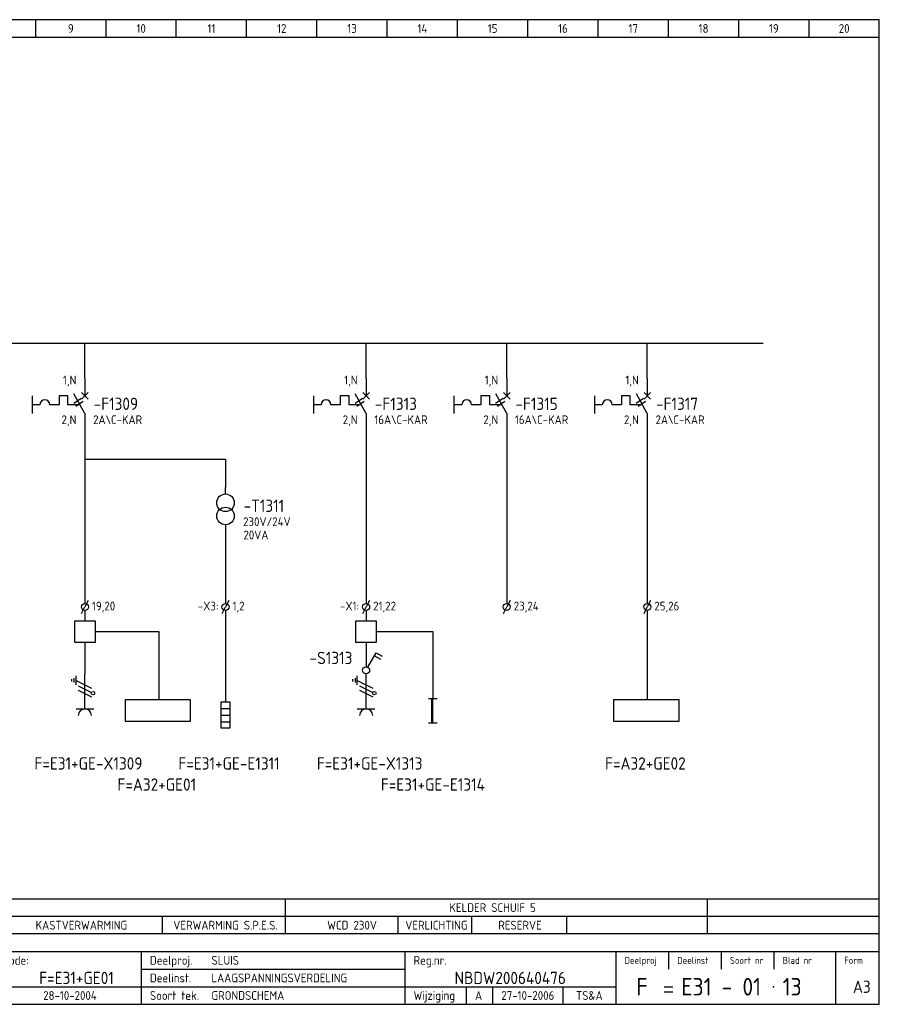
# Model space of a CAD drawing. Extents: x 10 to 410, y 10 to 290.
# Tile 2 of 2: x 165 to 410, y 10 to 290. Entities that reach past the tile are written whole.
import ezdxf
from ezdxf.enums import TextEntityAlignment as Align

# ---------------------------------------------------------------- set-up
doc = ezdxf.new("R2010")
doc.units = 0
doc.header["$LTSCALE"] = 10
doc.header["$MEASUREMENT"] = 0
doc.layers.get('0').update_dxf_attribs({"linetype": 'CONTINUOUS'})
for name, color, linetype in [('0-25', 7, 'CONTINUOUS'), ('0-35', 2, 'CONTINUOUS'), ('0-50', 3, 'CONTINUOUS'), ('B-25', 7, 'CONTINUOUS'), ('B-35', 2, 'CONTINUOUS'), ('S-25', 7, 'CONTINUOUS'), ('S-70', 5, 'CONTINUOUS')]:
    doc.layers.add(name, color=color, linetype=linetype)
doc.styles.add('ISO', font='iso.shx')
doc.styles.get("Standard").update_dxf_attribs({"font": 'iso.shx'})

# ---------------------------------------------------------------- blocks, each defined once
blk = doc.blocks.new('0033')
at = {"layer": 'S-25'}
for p in [(-0.94, -1.88), (0.94, 1.88)]:
    blk.add_line(p, (0, 0), dxfattribs=at)
blk.add_circle((0, 0), 1, dxfattribs=at)
at = {"layer": 'B-25'}
blk.add_attdef('KT', text='', height=2.5, dxfattribs=at).set_placement((-2, -1), align=Align.RIGHT)
blk.add_attdef('KN1', (2, -1.01), '', height=2.5, dxfattribs=at)
blk = doc.blocks.new('0002')
at = {"layer": 'S-25'}
for p, q in [((0, 0), (0, -5)), ((-15, -5), (-15, -10)), ((-7.35, -5), (-7.35, -7.5)), ((-4.85, -5), (-7.35, -5)), ((-4.85, -7.5), (-4.85, -5)), ((0, -10), (-3.12, -4.38)), ((0.94, -4.06), (-0.94, -5.94)), ((-0.94, -4.06), (0.94, -5.94)), ((-12.8, -7.5), (-15, -7.5)), ((-7.35, -7.5), (-10, -7.5)), ((-1.39, -7.5), (-4.85, -7.5)), ((0, -10), (0, -15))]:
    blk.add_line(p, q, dxfattribs=at)
blk.add_arc((-11.4, -7.5), 1.4, 0, 180, dxfattribs=at)
at = {"layer": 'B-25'}
for tag, p in [('KN1', (-2.43, -1.73)), ('KN2', (-2.43, -13.01))]:
    blk.add_attdef(tag, text='', height=2.5, dxfattribs=at).set_placement(p, align=Align.RIGHT)
blk.add_attdef('OM1', (5.91, -13.01), '', height=2.5, dxfattribs=at)
at = {"layer": 'B-35'}
blk.add_attdef('KT', (6.05, -8.99), '', height=3.5, dxfattribs=at)
blk = doc.blocks.new('A$C3EC53E95')
at = {"layer": 'S-25'}
for p, q in [((2.5, 10.62), (2.5, 12.5)), ((2.5, 1.87), (2.5, 0))]:
    blk.add_line(p, q, dxfattribs=at)
for centre in [(2.5, 8.12), (2.5, 4.37)]:
    blk.add_circle(centre, 2.5, dxfattribs=at)
at = {"layer": 'B-25'}
blk.add_attdef('OM1', (7.5, 1.49), '', height=2.5, dxfattribs=at)
at = {"layer": 'B-35'}
blk.add_attdef('KT', (7.64, 5.51), '', height=3.5, dxfattribs=at)
blk = doc.blocks.new('040112C')
at = {"layer": '0-25'}
for p, q in [((-1.25, -7.5), (-1.25, 0)), ((-1.25, 0), (1.25, 0)), ((1.25, 0), (1.25, -7.5)), ((-1.25, -1.875), (1.25, -1.875)), ((-1.25, -3.75), (1.25, -3.75)), ((-1.25, -5.625), (1.25, -5.625)), ((1.25, -7.5), (-1.25, -7.5))]:
    blk.add_line(p, q, dxfattribs=at)
at = {"layer": '0-25', "style": 'ISO'}
blk.add_attdef('OM1', (3, -8), '', height=2.5, dxfattribs=at)
at = {"layer": '0-35', "style": 'ISO'}
blk.add_attdef('KT', (3, -4), '', height=3.5, dxfattribs=at)
blk = doc.blocks.new('KADERA3')
at = {"layer": '0-25'}
for p, q in [((170, 285), (170, 290)), ((190, 285), (190, 290)), ((210, 285), (210, 290)), ((230, 285), (230, 290)), ((250, 285), (250, 290)), ((270, 285), (270, 290)), ((290, 285), (290, 290)), ((310, 285), (310, 290)), ((330, 285), (330, 290)), ((350, 285), (350, 290)), ((370, 285), (370, 290)), ((390, 285), (390, 290)), ((10, 285), (410, 285)), ((410, 35), (10, 35)), ((410, 30), (10, 30)), ((350, 25), (350, 20)), ((365, 25), (365, 20)), ((380, 25), (380, 20)), ((200, 20), (275, 20)), ((150, 15), (335, 15)), ((292.5, 15), (292.5, 10)), ((300, 15), (300, 10)), ((320, 15), (320, 10))]:
    blk.add_line(p, q, dxfattribs=at)
at = {"layer": '0-35'}
for p, q in [((200, 25), (200, 10)), ((275, 25), (275, 10)), ((335, 25), (335, 10)), ((397.5, 25), (397.5, 10))]:
    blk.add_line(p, q, dxfattribs=at)
at = {"layer": '0-50'}
for p, q in [((10, 25), (410, 25)), ((348.75, 15), (351.25, 15)), ((348.75, 13.5), (351.25, 13.5))]:
    blk.add_line(p, q, dxfattribs=at)
blk.add_lwpolyline([(10, 10), (410, 10), (410, 290), (10, 290)], close=True, dxfattribs=at)
at = {"layer": '0-50', "const_width": 0.25}
blk.add_lwpolyline([(379.75, 15, 1), (380, 15, 1)], format="xyb", close=True, dxfattribs=at)
at = {"layer": '0-25', "style": 'ISO'}
for s, height, p in [('Plaatscode:', 2.5, (152.5, 22.5)), ('Deelproj.', 2.5, (202.5, 22.5)), ('Reg.nr.', 2.5, (277.5, 22.5)), ('Deelproj', 2, (337.5, 22.5)), ('Deelinst', 2, (352.5, 22.5)), ('Soort nr', 2, (367.5, 22.5)), ('Blad nr', 2, (382.5, 22.5)), ('Form', 2, (400, 22.5)), ('Deelinst.', 2.5, (202.5, 17.5)), ('Soort tek.', 2.5, (202.5, 12.5)), ('Wijziging', 2.5, (277.5, 12.5))]:
    blk.add_text(s, height=height, dxfattribs=at).set_placement(p, align=Align.MIDDLE_LEFT)
for tag, p in [('STR1', (20, 287.5)), ('STR2', (40, 287.5)), ('STR3', (60, 287.5)), ('STR4', (80, 287.5)), ('STR5', (100, 287.5)), ('STR6', (120, 287.5)), ('STR7', (140, 287.5)), ('STR8', (160, 287.5)), ('STR9', (180, 287.5)), ('STR10', (200, 287.5)), ('STR11', (220, 287.5)), ('STR12', (240, 287.5)), ('STR13', (260, 287.5)), ('STR14', (280, 287.5)), ('STR15', (300, 287.5)), ('STR16', (320, 287.5)), ('STR17', (340, 287.5)), ('STR18', (360, 287.5)), ('STR19', (380, 287.5)), ('STR20', (400, 287.5)), ('W', (180, 12.5)), ('Z', (310, 12.5)), ('Y', (327.5, 12.5))]:
    blk.add_attdef(tag, text='', height=2.5, dxfattribs=at).set_placement(p, align=Align.MIDDLE)
for tag, p in [('N', (220, 22.5)), ('B', (92.5, 17.5)), ('P', (220, 17.5)), ('C', (92.5, 12.5)), ('U', (220, 12.5)), ('REV', (295, 12.5))]:
    blk.add_attdef(tag, text='', height=2.5, dxfattribs=at).set_placement(p, align=Align.MIDDLE_LEFT)
at = {"layer": '0-35', "style": 'ISO'}
blk.add_attdef('RNR', text='', height=3.5, dxfattribs=at).set_placement((305, 17.5), align=Align.MIDDLE)
for tag, p in [('X', (178.5, 17.5)), ('FORM', (402.5, 15))]:
    blk.add_attdef(tag, text='', height=3.5, dxfattribs=at).set_placement(p, align=Align.MIDDLE_LEFT)
at = {"layer": '0-50', "style": 'ISO'}
for tag, p in [('M', (342.5, 15)), ('O', (365, 15))]:
    blk.add_attdef(tag, text='', height=5, dxfattribs=at).set_placement(p, align=Align.MIDDLE)
blk.add_attdef('Q', text='', height=5, dxfattribs=at).set_placement((382.5, 15), align=Align.MIDDLE_LEFT)
blk = doc.blocks.new('WCD')
at = {"layer": '0-25'}
for p, q in [((0, -10), (0, 0)), ((-3.75, -2.19), (-3.75, -1.56)), ((-3.12, -1.25), (-3.12, -2.5)), ((-2.5, -3.12), (-2.5, -0.62)), ((-2.5, -1.88), (1.88, -4.06)), ((-1.88, -3.44), (1.88, -5.31)), ((-1.88, -4.69), (1.88, -6.56)), ((-2.5, -10), (2.5, -10))]:
    blk.add_line(p, q, dxfattribs=at)
blk.add_circle((2.32, -5.54), 0.5, dxfattribs=at)
blk.add_arc((0, -11.88), 1.88, 0, 180, dxfattribs=at)
at = {"layer": '0-25', "style": 'ISO'}
blk.add_attdef('GR', (5, -15), '', height=2.5, dxfattribs=at)
at = {"layer": '0-35', "style": 'ISO'}
blk.add_attdef('KT', (5, -11), '', height=3.5, dxfattribs=at)

msp = doc.modelspace()

# ---------------------------------------------------------------- linework, layer by layer
for points in [[(181, 113), (187, 113), (187, 119), (181, 119)], [(261, 113), (267, 113), (267, 119), (261, 119)], [(195.41, 90.56), (214.08, 90.56), (214.08, 96.56), (195.41, 96.56)], [(334.41, 90.56), (353.08, 90.56), (353.08, 96.56), (334.41, 96.56)]]:
    msp.add_lwpolyline(points, close=True)
at = {"layer": '0-25'}
for p, q in [((10, 40), (410, 40)), ((241, 40), (241, 30)), ((361, 40), (361, 30)), ((206, 35), (206, 30)), ((273, 35), (273, 30)), ((294, 35), (294, 30)), ((321, 35), (321, 30))]:
    msp.add_line(p, q, dxfattribs=at)
at = {"layer": 'S-25'}
for p, q in [((184, 188), (184, 198)), ((264, 188), (264, 198)), ((304, 188), (304, 198)), ((344, 188), (344, 198)), ((180.85, 180.99), (182.96, 182.33)), ((260.85, 180.99), (262.96, 182.33)), ((300.85, 180.99), (302.96, 182.33)), ((340.85, 180.99), (342.96, 182.33)), ((181.38, 180.14), (183.49, 181.48)), ((261.38, 180.14), (263.49, 181.48)), ((301.38, 180.14), (303.49, 181.48)), ((341.38, 180.14), (343.49, 181.48)), ((184, 173), (184, 124)), ((264, 173), (264, 124)), ((304, 173), (304, 124)), ((344, 173), (344, 124)), ((184, 165), (224, 165)), ((224, 165), (224, 157)), ((224, 145), (224, 124)), ((184, 122), (184, 119)), ((224, 122), (224, 96)), ((264, 122), (264, 119)), ((344, 122), (344, 96.56)), ((187, 116), (205, 116)), ((205, 116), (205, 96.56)), ((267, 116), (283, 116)), ((283, 116), (283, 97)), ((184, 113), (184, 104)), ((264, 113), (264, 106)), ((266.38, 109.13), (268.11, 108.13)), ((281.75, 97), (284.25, 97)), ((282.69, 90), (282.69, 97)), ((283, 90), (283, 97)), ((281.75, 90), (284.25, 90))]:
    msp.add_line(p, q, dxfattribs=at)
msp.add_lwpolyline([(264.5, 105.87), (266.88, 109.99), (268.61, 108.99)], dxfattribs=at)
msp.add_circle((264, 105), 1, dxfattribs=at)
at = {"layer": 'S-70'}
msp.add_line((64, 198), (377, 198), dxfattribs=at)

# ---------------------------------------------------------------- block references
at = {"layer": '0-25'}
for name, p in [('WCD', (184, 104)), ('WCD', (264, 104)), ('040112C', (224, 96))]:
    msp.add_blockref(name, p, dxfattribs=at)
at = {"layer": 'S-25'}
ref = msp.add_blockref('KADERA3', (0, 0), dxfattribs=at)
ref.add_attrib('N', 'SLUIS', dxfattribs={"layer": '0-25', "height": 2.5, "style": 'ISO'}).set_placement((220, 22.5), align=Align.MIDDLE_LEFT)
ref.add_attrib('P', 'LAAGSPANNINGSVERDELING', dxfattribs={"layer": '0-25', "height": 2.5, "style": 'ISO'}).set_placement((220, 17.5), align=Align.MIDDLE_LEFT)
ref.add_attrib('U', 'GRONDSCHEMA', dxfattribs={"layer": '0-25', "height": 2.5, "style": 'ISO'}).set_placement((220, 12.5), align=Align.MIDDLE_LEFT)
ref.add_attrib('M', 'F', dxfattribs={"layer": '0-50', "height": 5, "style": 'ISO'}).set_placement((342.5, 15), align=Align.MIDDLE)
ref.add_attrib('O', 'E31 - 01', dxfattribs={"layer": '0-50', "height": 5, "style": 'ISO'}).set_placement((365, 15), align=Align.MIDDLE)
ref.add_attrib('Q', '13', dxfattribs={"layer": '0-50', "height": 5, "style": 'ISO'}).set_placement((382.5, 15), align=Align.MIDDLE_LEFT)
ref.add_attrib('X', 'F=E31+GE01', dxfattribs={"layer": '0-35', "height": 3.5, "style": 'ISO'}).set_placement((171, 17.5), align=Align.MIDDLE_LEFT)
ref.add_attrib('RNR', 'NBDW200640476', dxfattribs={"layer": '0-35', "height": 3.5, "style": 'ISO'}).set_placement((305, 17.5), align=Align.MIDDLE)
ref.add_attrib('W', '28-10-2004', dxfattribs={"layer": '0-25', "height": 2.5, "style": 'ISO'}).set_placement((179.75, 12.5), align=Align.MIDDLE)
ref.add_attrib('FORM', 'A3', dxfattribs={"layer": '0-35', "height": 3.5, "style": 'ISO'}).set_placement((402.5, 15), align=Align.MIDDLE_LEFT)
ref.add_attrib('REV', 'A', dxfattribs={"layer": '0-25', "height": 2.5, "style": 'ISO'}).set_placement((295, 12.5), align=Align.MIDDLE_LEFT)
ref.add_attrib('Z', '27-10-2006', dxfattribs={"layer": '0-25', "height": 2.5, "style": 'ISO'}).set_placement((310, 12.5), align=Align.MIDDLE)
ref.add_attrib('Y', 'TS&A', dxfattribs={"layer": '0-25', "height": 2.5, "style": 'ISO'}).set_placement((327.5, 12.5), align=Align.MIDDLE)
ref.add_attrib('STR9', '9', dxfattribs={"layer": '0-25', "height": 2.5, "style": 'ISO'}).set_placement((180, 287.5), align=Align.MIDDLE)
ref.add_attrib('STR10', '10', dxfattribs={"layer": '0-25', "height": 2.5, "style": 'ISO'}).set_placement((200, 287.5), align=Align.MIDDLE)
ref.add_attrib('STR11', '11', dxfattribs={"layer": '0-25', "height": 2.5, "style": 'ISO'}).set_placement((220, 287.5), align=Align.MIDDLE)
ref.add_attrib('STR12', '12', dxfattribs={"layer": '0-25', "height": 2.5, "style": 'ISO'}).set_placement((240, 287.5), align=Align.MIDDLE)
ref.add_attrib('STR13', '13', dxfattribs={"layer": '0-25', "height": 2.5, "style": 'ISO'}).set_placement((260, 287.5), align=Align.MIDDLE)
ref.add_attrib('STR14', '14', dxfattribs={"layer": '0-25', "height": 2.5, "style": 'ISO'}).set_placement((280, 287.5), align=Align.MIDDLE)
ref.add_attrib('STR15', '15', dxfattribs={"layer": '0-25', "height": 2.5, "style": 'ISO'}).set_placement((300, 287.5), align=Align.MIDDLE)
ref.add_attrib('STR16', '16', dxfattribs={"layer": '0-25', "height": 2.5, "style": 'ISO'}).set_placement((320, 287.5), align=Align.MIDDLE)
ref.add_attrib('STR17', '17', dxfattribs={"layer": '0-25', "height": 2.5, "style": 'ISO'}).set_placement((340, 287.5), align=Align.MIDDLE)
ref.add_attrib('STR18', '18', dxfattribs={"layer": '0-25', "height": 2.5, "style": 'ISO'}).set_placement((360, 287.5), align=Align.MIDDLE)
ref.add_attrib('STR19', '19', dxfattribs={"layer": '0-25', "height": 2.5, "style": 'ISO'}).set_placement((380, 287.5), align=Align.MIDDLE)
ref.add_attrib('STR20', '20', dxfattribs={"layer": '0-25', "height": 2.5, "style": 'ISO'}).set_placement((400, 287.5), align=Align.MIDDLE)
ref = msp.add_blockref('0002', (184, 188), dxfattribs=at)
ref.add_attrib('OM1', '2A\\C-KAR', (186.34, 174.99), dxfattribs={"layer": 'B-25', "height": 2.5})
ref.add_attrib('KT', '-F1309', (186.48, 179.01), dxfattribs={"layer": 'B-35', "height": 3.5})
ref.add_attrib('KN1', '1,N', dxfattribs={"layer": 'B-25', "height": 2.5}).set_placement((181.57, 186.27), align=Align.RIGHT)
ref.add_attrib('KN2', '2,N', dxfattribs={"layer": 'B-25', "height": 2.5}).set_placement((181.57, 174.99), align=Align.RIGHT)
ref = msp.add_blockref('0002', (264, 188), dxfattribs=at)
ref.add_attrib('OM1', '16A\\C-KAR', (266.34, 174.99), dxfattribs={"layer": 'B-25', "height": 2.5})
ref.add_attrib('KT', '-F1313', (266.48, 179.01), dxfattribs={"layer": 'B-35', "height": 3.5})
ref.add_attrib('KN1', '1,N', dxfattribs={"layer": 'B-25', "height": 2.5}).set_placement((261.57, 186.27), align=Align.RIGHT)
ref.add_attrib('KN2', '2,N', dxfattribs={"layer": 'B-25', "height": 2.5}).set_placement((261.57, 174.99), align=Align.RIGHT)
ref = msp.add_blockref('0002', (304, 188), dxfattribs=at)
ref.add_attrib('OM1', '16A\\C-KAR', (306.34, 174.99), dxfattribs={"layer": 'B-25', "height": 2.5})
ref.add_attrib('KT', '-F1315', (306.48, 179.01), dxfattribs={"layer": 'B-35', "height": 3.5})
ref.add_attrib('KN1', '1,N', dxfattribs={"layer": 'B-25', "height": 2.5}).set_placement((301.57, 186.27), align=Align.RIGHT)
ref.add_attrib('KN2', '2,N', dxfattribs={"layer": 'B-25', "height": 2.5}).set_placement((301.57, 174.99), align=Align.RIGHT)
ref = msp.add_blockref('0002', (344, 188), dxfattribs=at)
ref.add_attrib('OM1', '2A\\C-KAR', (346.34, 174.99), dxfattribs={"layer": 'B-25', "height": 2.5})
ref.add_attrib('KT', '-F1317', (346.48, 179.01), dxfattribs={"layer": 'B-35', "height": 3.5})
ref.add_attrib('KN1', '1,N', dxfattribs={"layer": 'B-25', "height": 2.5}).set_placement((341.57, 186.27), align=Align.RIGHT)
ref.add_attrib('KN2', '2,N', dxfattribs={"layer": 'B-25', "height": 2.5}).set_placement((341.57, 174.99), align=Align.RIGHT)
msp.add_blockref('A$C3EC53E95', (221.5, 144.5), dxfattribs=at).add_auto_attribs({'OM1': '230V/24V', 'KT': '-T1311'})
ref = msp.add_blockref('0033', (184, 123), dxfattribs=at)
ref.add_attrib('KN1', '19,20', (186, 122), dxfattribs={"layer": 'B-25', "height": 2.5})
ref = msp.add_blockref('0033', (224, 123), dxfattribs=at)
ref.add_attrib('KN1', '1,2', (226, 122), dxfattribs={"layer": 'B-25', "height": 2.5})
ref.add_attrib('KT', '-X3:', dxfattribs={"layer": 'B-25', "height": 2.5}).set_placement((222, 122), align=Align.RIGHT)
ref = msp.add_blockref('0033', (264, 123), dxfattribs=at)
ref.add_attrib('KN1', '21,22', (266, 122), dxfattribs={"layer": 'B-25', "height": 2.5})
ref.add_attrib('KT', '-X1:', dxfattribs={"layer": 'B-25', "height": 2.5}).set_placement((262, 122), align=Align.RIGHT)
ref = msp.add_blockref('0033', (304, 123), dxfattribs=at)
ref.add_attrib('KN1', '23,24', (306, 122), dxfattribs={"layer": 'B-25', "height": 2.5})
ref = msp.add_blockref('0033', (344, 123), dxfattribs=at)
ref.add_attrib('KN1', '25,26', (346, 122), dxfattribs={"layer": 'B-25', "height": 2.5})

# ---------------------------------------------------------------- texts
at = {"layer": 'B-25'}
msp.add_text('20VA', height=2.5, dxfattribs=at).set_placement((229.1, 143.47), align=Align.MIDDLE_LEFT)
for s, p in [('KELDER SCHUIF 5', (299.97, 37.5)), ('KASTVERWARMING', (183, 32.5)), ('VERWARMING S.P.E.S.', (224, 32.5)), ('WCD 230V', (260, 32.5)), ('VERLICHTING', (284, 32.5)), ('RESERVE', (307.78, 32.5))]:
    msp.add_text(s, height=2.5, dxfattribs=at).set_placement(p, align=Align.MIDDLE_CENTER)
at = {"layer": 'B-35'}
for s, p in [('-S1313', (254, 108.5)), ('F=E31+GE-X1309', (185, 78.5)), ('F=E31+GE-E1311', (225, 78.5)), ('F=E31+GE-X1313', (265, 78.5)), ('F=A32+GE02', (343.45, 78.5)), ('F=A32+GE01', (204.45, 72.5)), ('F=E31+GE-E1314', (283, 72.5))]:
    msp.add_text(s, height=3.5, dxfattribs=at).set_placement(p, align=Align.MIDDLE)

doc.saveas('drawing.dxf')
